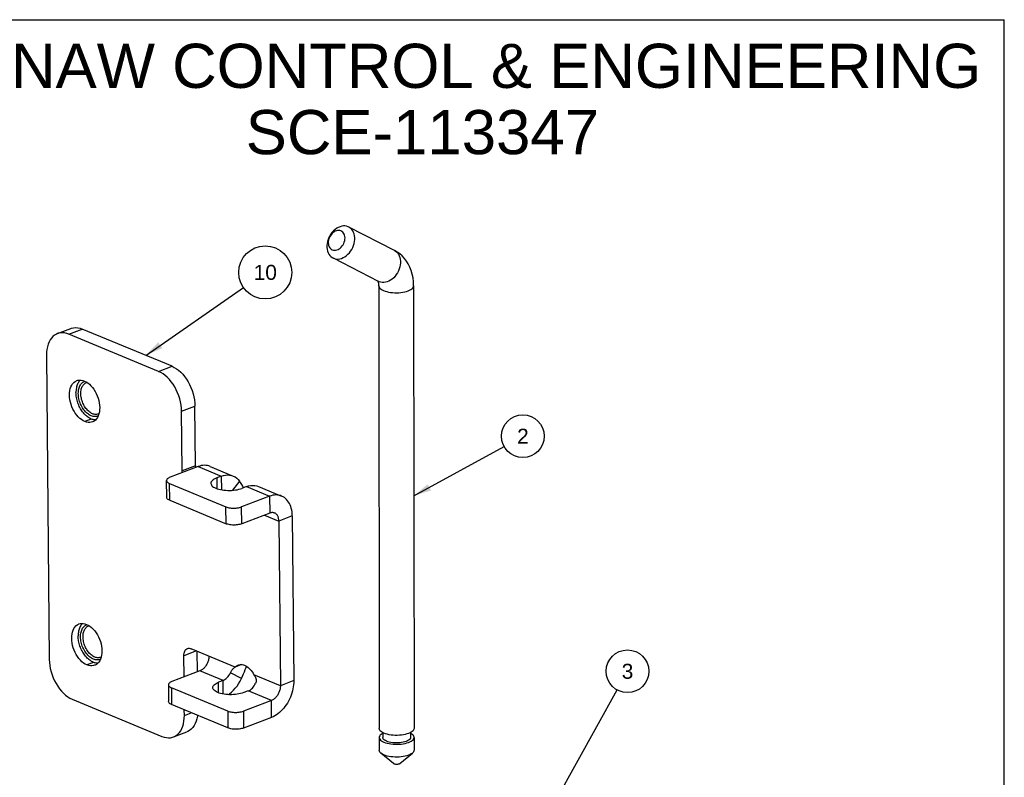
# Model space of a CAD drawing. Header units: inches. Extents: x 0 to 11, y 0 to 8.5.
# Tile 9 of 9: x 5.4 to 11, y 4.2 to 8.5. Entities that reach past the tile are written whole.
import ezdxf

# ---------------------------------------------------------------- set-up
doc = ezdxf.new("R2010")
doc.units = ezdxf.units.IN
doc.header["$LTSCALE"] = 0.605
doc.header["$MEASUREMENT"] = 0
doc.layers.get('0').update_dxf_attribs({"linetype": 'CONTINUOUS'})
doc.layers.add('02___PRT_ALL_AXES', color=7, linetype='CONTINUOUS')
doc.styles.get("Standard").update_dxf_attribs({"font": 'arial.ttf'})
doc.dimstyles.get("Standard").update_dxf_attribs({"dimtxt": 0.085, "dimasz": 0.1, "dimexe": 0.09, "dimexo": 0.07, "dimgap": 0.09, "dimtad": 0, "dimtih": 1, "dimtoh": 1, "dimdec": 3, "dimzin": 4, "dimdsep": 46, "dimtxsty": 'Standard', "dimblk": '_FILLED', "dimblk1": '_FILLED', "dimblk2": '_FILLED', "dimcen": 0.09, "dimadec": 3, "dimazin": 1, "dimtp": 0.001, "dimtm": 0.001, "dimtfac": 1, "dimtdec": 3, "dimtofl": 0, "dimtmove": 0, "dimatfit": 3, "dimldrblk": '_FILLED', "dimfxl": 0, "dimtolj": 1, "dimtzin": 4, "dimarcsym": 0})

# ---------------------------------------------------------------- blocks, each defined once
blk = doc.blocks.new('_FILLED')
at = {"color": 0, "linetype": 'ByBlock'}
blk.add_solid([(0, 0), (-1, 0.2), (-1, -0.2)], dxfattribs=at)
blk = doc.blocks.new('BALLOON_BL2', base_point=(8.8672, 4.8132))
at = {"color": 2, "linetype": 'Continuous'}
blk.add_circle((8.8672, 4.8132), 0.1209, dxfattribs=at)
at = {"color": 2, "linetype": 'Continuous', "insert": (8.8013, 4.8557), "char_height": 0.085, "width": 0.131766, "attachment_point": 1, "line_spacing_factor": 0.9}
blk.add_mtext(' 3 ', dxfattribs=at)
blk = doc.blocks.new('BALLOON_BL8', base_point=(6.8168, 7.0704))
at = {"color": 2, "linetype": 'Continuous'}
blk.add_circle((6.8168, 7.0704), 0.1501, dxfattribs=at)
at = {"color": 2, "linetype": 'Continuous', "insert": (6.7179, 7.1129), "char_height": 0.085, "width": 0.197807, "attachment_point": 1, "line_spacing_factor": 0.9}
blk.add_mtext(' 10 ', dxfattribs=at)
blk = doc.blocks.new('BALLOON_BL9', base_point=(8.2751, 6.1432))
at = {"color": 2, "linetype": 'Continuous'}
blk.add_circle((8.2751, 6.1432), 0.1209, dxfattribs=at)
at = {"color": 2, "linetype": 'Continuous', "insert": (8.2092, 6.1857), "char_height": 0.085, "width": 0.131766, "attachment_point": 1, "line_spacing_factor": 0.9}
blk.add_mtext(' 2 ', dxfattribs=at)

msp = doc.modelspace()

# ---------------------------------------------------------------- linework, layer by layer
at = {"color": 7, "linetype": 'Continuous'}
for p, q in [((0, 8.5), (11, 8.5)), ((11, 0), (11, 8.5)), ((7.2893, 7.3269), (7.2855, 7.3286)), ((7.548, 7.1944), (7.2893, 7.3269)), ((7.548, 7.1944), (7.5521, 7.1921)), ((7.1996, 7.1517), (7.2034, 7.1499)), ((7.4583, 7.0192), (7.2033, 7.1498)), ((7.4621, 7.0174), (7.4583, 7.0192)), ((7.4599, 6.9937), (7.4621, 4.4894)), ((7.6568, 6.9939), (7.659, 4.4895)), ((5.6405, 6.7238), (5.7163, 6.7527)), ((5.7056, 6.7207), (5.7814, 6.7495)), ((6.2134, 6.5102), (5.7056, 6.7207)), ((5.5788, 6.6018), (5.5944, 4.8807)), ((6.2134, 6.5102), (6.2891, 6.5391)), ((5.7895, 6.4512), (5.794, 6.4532)), ((5.794, 6.4532), (5.7968, 6.454)), ((6.3433, 6.2849), (6.4191, 6.3137)), ((5.8714, 6.2582), (5.8676, 6.2565)), ((6.3464, 5.9476), (6.3433, 6.2849)), ((6.4222, 5.9764), (6.3464, 5.9476)), ((6.568, 5.9171), (6.5687, 5.8402)), ((6.2592, 5.7973), (6.2583, 5.8927)), ((6.2761, 5.7805), (6.2752, 5.876)), ((6.6716, 5.8896), (6.6312, 5.8373)), ((6.8415, 5.8037), (6.8424, 5.7082)), ((6.2761, 5.7805), (6.5952, 5.6482)), ((6.5952, 5.6482), (6.5943, 5.7437)), ((6.6835, 5.6478), (6.6827, 5.7433)), ((6.8424, 5.7082), (6.6835, 5.6478)), ((6.8129, 5.697), (6.894, 5.6634)), ((6.9698, 5.6922), (6.894, 5.6634)), ((6.894, 5.6634), (6.9025, 4.7317)), ((5.802, 5.0743), (5.8065, 5.0763)), ((5.8065, 5.0763), (5.8093, 5.0771)), ((6.4278, 4.9285), (6.3559, 4.9011)), ((6.6473, 4.8374), (6.3982, 4.9407)), ((5.8839, 4.8813), (5.8801, 4.8796)), ((6.357, 4.7814), (6.3559, 4.9011)), ((6.6832, 4.8511), (6.6473, 4.8374)), ((6.4474, 4.8158), (6.2885, 4.7554)), ((6.5785, 4.7614), (6.4474, 4.8158)), ((6.6818, 4.7718), (6.6197, 4.804)), ((6.9025, 4.7317), (6.7529, 4.7937)), ((6.2688, 4.737), (6.2697, 4.6416)), ((6.5792, 4.6845), (6.5785, 4.7614)), ((6.9782, 4.7605), (6.9025, 4.7317)), ((6.6048, 4.588), (6.2857, 4.7203)), ((6.2857, 4.7203), (6.2866, 4.6248)), ((6.852, 4.648), (6.7209, 4.7024)), ((5.7244, 4.6554), (6.2321, 4.4449)), ((6.852, 4.648), (6.6932, 4.5876)), ((6.8529, 4.5526), (6.852, 4.648)), ((6.3589, 4.5638), (6.3587, 4.595)), ((6.3589, 4.5638), (6.398, 4.5786)), ((6.6048, 4.588), (6.6057, 4.4926)), ((6.6932, 4.5876), (6.694, 4.4921)), ((6.2972, 4.4417), (6.373, 4.4706)), ((7.4818, 4.4662), (7.4818, 4.4387)), ((7.6433, 4.4685), (7.6363, 4.4648)), ((7.6393, 4.4664), (7.6393, 4.4389)), ((7.4622, 4.4387), (7.4622, 4.3663)), ((7.659, 4.4389), (7.6591, 4.3665)), ((7.5429, 4.2907), (7.4717, 4.3497)), ((7.5785, 4.2907), (7.6496, 4.3499))]:
    msp.add_line(p, q, dxfattribs=at)
at = {"color": 3, "linetype": 'Continuous'}
for p, q in [((6.2891, 6.5391), (5.7814, 6.7495)), ((6.4222, 5.9764), (6.4191, 6.3137)), ((6.4369, 5.9715), (6.278, 5.911)), ((6.4369, 5.9715), (6.568, 5.9171)), ((6.5049, 5.9725), (6.6361, 5.9181)), ((6.2752, 5.876), (6.5943, 5.7437)), ((6.7104, 5.8581), (6.8415, 5.8037)), ((6.7785, 5.8591), (6.9096, 5.8047)), ((6.8415, 5.8037), (6.6827, 5.7433)), ((6.9698, 5.6922), (6.9782, 4.7605)), ((6.4328, 4.8102), (6.4317, 4.9268)), ((6.6057, 4.4926), (6.2866, 4.6248)), ((6.8529, 4.5526), (6.694, 4.4921))]:
    msp.add_line(p, q, dxfattribs=at)
at = {"color": 7, "linetype": 'Continuous'}
for points in [[(7.2855, 7.3286), (7.2771, 7.3314), (7.2682, 7.3328), (7.259, 7.3328), (7.2495, 7.3315), (7.24, 7.3288), (7.2305, 7.3249), (7.2212, 7.3196), (7.2123, 7.3132), (7.2039, 7.3058), (7.196, 7.2973), (7.1888, 7.288), (7.1825, 7.278), (7.1771, 7.2675), (7.1726, 7.2565), (7.1692, 7.2453), (7.1669, 7.2339), (7.1657, 7.2227), (7.1656, 7.2117), (7.1668, 7.2011), (7.169, 7.1911), (7.1724, 7.1817), (7.1768, 7.1732), (7.1821, 7.1657), (7.1884, 7.1593), (7.1955, 7.154), (7.1996, 7.1517)], [(7.2456, 7.3049), (7.2395, 7.3068), (7.2331, 7.3075), (7.2265, 7.3071), (7.2198, 7.3056), (7.2131, 7.3029), (7.2066, 7.2993), (7.2003, 7.2946), (7.1945, 7.2891), (7.1892, 7.2828), (7.1845, 7.2759), (7.1806, 7.2684), (7.1775, 7.2607), (7.1753, 7.2527), (7.1739, 7.2447), (7.1736, 7.2368), (7.1742, 7.2293), (7.1757, 7.2221), (7.1782, 7.2156), (7.1816, 7.2097), (7.1858, 7.2047), (7.1907, 7.2007), (7.1963, 7.1977)], [(7.1963, 7.1977), (7.2024, 7.1958), (7.2087, 7.1951), (7.2154, 7.1955), (7.2221, 7.1971), (7.2288, 7.1997), (7.2353, 7.2034), (7.2415, 7.208), (7.2473, 7.2135), (7.2527, 7.2198), (7.2573, 7.2268), (7.2613, 7.2342), (7.2644, 7.242), (7.2666, 7.2499), (7.2679, 7.2579), (7.2683, 7.2658), (7.2677, 7.2734), (7.2661, 7.2805), (7.2636, 7.2871), (7.2602, 7.2929), (7.256, 7.2979), (7.2512, 7.3019), (7.2456, 7.3049)], [(7.2034, 7.1499), (7.2118, 7.1472), (7.2207, 7.1458), (7.2299, 7.1457), (7.2394, 7.147), (7.2489, 7.1497), (7.2584, 7.1537), (7.2677, 7.1589), (7.2766, 7.1653), (7.285, 7.1728), (7.2929, 7.1812), (7.3001, 7.1905), (7.3064, 7.2005), (7.3118, 7.2111), (7.3163, 7.2221), (7.3197, 7.2333), (7.322, 7.2446), (7.3232, 7.2558), (7.3233, 7.2668), (7.3221, 7.2774), (7.3199, 7.2875), (7.3165, 7.2968), (7.3121, 7.3053), (7.3068, 7.3128), (7.3005, 7.3193), (7.2934, 7.3246), (7.2893, 7.3269)], [(7.5521, 7.1921), (7.5592, 7.1868), (7.5655, 7.1803), (7.5709, 7.1728), (7.5753, 7.1643), (7.5786, 7.155), (7.5809, 7.1449), (7.582, 7.1343), (7.5819, 7.1233), (7.5808, 7.1121), (7.5785, 7.1008), (7.575, 7.0896), (7.5706, 7.0786), (7.5651, 7.068), (7.5588, 7.058), (7.5516, 7.0487), (7.5438, 7.0403), (7.5353, 7.0328), (7.5264, 7.0264), (7.5171, 7.0212), (7.5077, 7.0172), (7.4981, 7.0145), (7.4887, 7.0132), (7.4794, 7.0133), (7.4705, 7.0147), (7.4621, 7.0174)], [(7.6568, 6.9939), (7.6559, 7.0168), (7.6532, 7.0391), (7.6488, 7.0605), (7.6428, 7.081), (7.6352, 7.1002), (7.6262, 7.1181), (7.6159, 7.1345), (7.6043, 7.1495), (7.5917, 7.163), (7.5781, 7.175), (7.5634, 7.1855), (7.548, 7.1944)], [(7.46, 6.9926), (7.4597, 7.0011), (7.4589, 7.0074), (7.4579, 7.0127), (7.4567, 7.0168), (7.4555, 7.0198), (7.455, 7.0209)], [(7.46, 6.9926), (7.461, 6.9879), (7.4635, 6.9833), (7.4674, 6.9789), (7.4726, 6.9747), (7.479, 6.9708), (7.4866, 6.9672)], [(7.4866, 6.9672), (7.4953, 6.964), (7.5048, 6.9612), (7.5152, 6.9589), (7.5262, 6.9571), (7.5376, 6.9559), (7.5494, 6.9552), (7.5612, 6.955), (7.5731, 6.9555), (7.5847, 6.9565), (7.5959, 6.958), (7.6066, 6.96), (7.6166, 6.9626), (7.6258, 6.9656), (7.6339, 6.969), (7.641, 6.9728), (7.6468, 6.9768), (7.6514, 6.9812), (7.6546, 6.9857), (7.6564, 6.9903), (7.6568, 6.9939)], [(5.6405, 6.7238), (5.6346, 6.7213), (5.6245, 6.7154), (5.6153, 6.7079), (5.607, 6.6989), (5.5996, 6.6885), (5.5932, 6.6766), (5.588, 6.6636), (5.5839, 6.6495), (5.581, 6.6344), (5.5793, 6.6185), (5.5788, 6.6018)], [(5.7056, 6.7207), (5.693, 6.7251), (5.6806, 6.7278), (5.6684, 6.7287), (5.6566, 6.728), (5.6453, 6.7255), (5.6405, 6.7238)], [(6.3433, 6.2849), (6.3425, 6.3021), (6.3405, 6.3195), (6.3373, 6.3371), (6.3329, 6.3548), (6.3274, 6.3723), (6.3208, 6.3895), (6.3132, 6.4062), (6.3046, 6.4222), (6.2952, 6.4374), (6.285, 6.4516), (6.2741, 6.4648), (6.2626, 6.4768), (6.2507, 6.4874), (6.2384, 6.4965), (6.226, 6.5041), (6.2134, 6.5102)], [(5.7589, 6.3847), (5.759, 6.3916), (5.7595, 6.3984), (5.7604, 6.405), (5.7617, 6.4114), (5.7635, 6.4175), (5.7655, 6.4233), (5.768, 6.4287), (5.7708, 6.4336), (5.774, 6.4382), (5.7774, 6.4422), (5.7812, 6.4457), (5.7852, 6.4487), (5.7895, 6.4512)], [(5.773, 6.3846), (5.7731, 6.3909), (5.7736, 6.397), (5.7744, 6.403), (5.7756, 6.4088), (5.7772, 6.4143), (5.779, 6.4195), (5.7813, 6.4244), (5.7838, 6.4289), (5.7867, 6.433)], [(5.7867, 6.433), (5.7898, 6.4366), (5.7932, 6.4398), (5.7968, 6.4426), (5.8007, 6.4448), (5.8043, 6.4464)], [(5.8043, 6.4464), (5.8048, 6.4466), (5.8082, 6.4476)], [(5.8676, 6.2565), (5.8628, 6.2551), (5.8579, 6.2542), (5.8529, 6.254), (5.8477, 6.2542), (5.8424, 6.2551), (5.837, 6.2565), (5.8317, 6.2585), (5.8263, 6.261), (5.8209, 6.264), (5.8156, 6.2675), (5.8104, 6.2716), (5.8053, 6.2761), (5.8003, 6.281), (5.7955, 6.2864), (5.7909, 6.2921), (5.7866, 6.2982), (5.7825, 6.3046), (5.7786, 6.3113), (5.7751, 6.3182), (5.7718, 6.3254), (5.7689, 6.3327), (5.7663, 6.3402), (5.7641, 6.3477), (5.7623, 6.3553), (5.7608, 6.3628), (5.7598, 6.3703), (5.7591, 6.3775), (5.7589, 6.3847)], [(5.8534, 6.2666), (5.8486, 6.2674), (5.8437, 6.2686), (5.8389, 6.2704), (5.834, 6.2727), (5.8291, 6.2754), (5.8243, 6.2786), (5.8196, 6.2823), (5.815, 6.2863), (5.8105, 6.2908), (5.8062, 6.2957), (5.802, 6.3009), (5.7981, 6.3064), (5.7943, 6.3121), (5.7909, 6.3182), (5.7877, 6.3245), (5.7847, 6.3309), (5.7821, 6.3376), (5.7797, 6.3443), (5.7777, 6.3512), (5.7761, 6.358), (5.7748, 6.3648), (5.7738, 6.3716), (5.7733, 6.3782), (5.773, 6.3846)], [(5.8719, 6.2688), (5.8714, 6.2686), (5.8671, 6.2674), (5.8626, 6.2666), (5.858, 6.2663), (5.8534, 6.2666)], [(5.8757, 6.2706), (5.8754, 6.2704), (5.8719, 6.2688)], [(6.3472, 5.9373), (6.3468, 5.9398), (6.3464, 5.9476)], [(6.2761, 5.7805), (6.2716, 5.7826), (6.2677, 5.7849), (6.2645, 5.7873), (6.262, 5.7899), (6.2603, 5.7926), (6.2594, 5.7953), (6.2592, 5.7973)], [(6.8698, 5.7087), (6.8669, 5.7097), (6.8636, 5.7105), (6.8603, 5.711), (6.8568, 5.7111), (6.8533, 5.7109), (6.8497, 5.7103), (6.8461, 5.7095), (6.8424, 5.7082)], [(6.894, 5.6634), (6.8938, 5.6679), (6.8934, 5.6723), (6.8927, 5.6766), (6.8918, 5.6807), (6.8906, 5.6846), (6.8891, 5.6883), (6.8875, 5.6918), (6.8856, 5.695), (6.8835, 5.698), (6.8812, 5.7007), (6.8786, 5.7031), (6.876, 5.7053), (6.8731, 5.7071), (6.8698, 5.7087)], [(6.6835, 5.6478), (6.6781, 5.646), (6.6723, 5.6444), (6.6661, 5.6431), (6.6595, 5.6421), (6.6527, 5.6413), (6.6458, 5.6409), (6.6388, 5.6408), (6.6318, 5.6409), (6.6249, 5.6414), (6.6183, 5.6422), (6.6119, 5.6433), (6.6059, 5.6447), (6.6003, 5.6463), (6.5952, 5.6482)], [(5.7714, 5.0078), (5.7715, 5.0147), (5.772, 5.0215), (5.773, 5.0281), (5.7743, 5.0345), (5.776, 5.0406), (5.778, 5.0464), (5.7805, 5.0518), (5.7833, 5.0568), (5.7865, 5.0613), (5.7899, 5.0653), (5.7937, 5.0688), (5.7977, 5.0718), (5.802, 5.0743)], [(5.7855, 5.0077), (5.7856, 5.014), (5.7861, 5.0201), (5.7869, 5.0261), (5.7881, 5.0319), (5.7897, 5.0374), (5.7915, 5.0427), (5.7938, 5.0475), (5.7963, 5.052), (5.7992, 5.0561)], [(5.7992, 5.0561), (5.8023, 5.0597), (5.8057, 5.0629), (5.8093, 5.0657), (5.8132, 5.0679), (5.8168, 5.0695)], [(5.8168, 5.0695), (5.8173, 5.0697), (5.8207, 5.0707)], [(5.8801, 4.8796), (5.8754, 4.8782), (5.8704, 4.8774), (5.8654, 4.8771), (5.8602, 4.8774), (5.8549, 4.8782), (5.8496, 4.8796), (5.8442, 4.8816), (5.8388, 4.8841), (5.8334, 4.8871), (5.8281, 4.8906), (5.8229, 4.8947), (5.8178, 4.8992), (5.8128, 4.9041), (5.808, 4.9095), (5.8034, 4.9152), (5.7991, 4.9213), (5.795, 4.9277), (5.7911, 4.9344), (5.7876, 4.9413), (5.7843, 4.9485), (5.7814, 4.9558), (5.7788, 4.9633), (5.7766, 4.9708), (5.7748, 4.9784), (5.7733, 4.9859), (5.7723, 4.9934), (5.7717, 5.0006), (5.7714, 5.0078)], [(5.8659, 4.8897), (5.8611, 4.8905), (5.8562, 4.8917), (5.8514, 4.8935), (5.8465, 4.8958), (5.8417, 4.8985), (5.8369, 4.9017), (5.8321, 4.9054), (5.8275, 4.9094), (5.823, 4.9139), (5.8187, 4.9188), (5.8145, 4.924), (5.8106, 4.9295), (5.8069, 4.9352), (5.8034, 4.9413), (5.8002, 4.9476), (5.7972, 4.954), (5.7946, 4.9607), (5.7922, 4.9674), (5.7902, 4.9743), (5.7886, 4.9811), (5.7873, 4.988), (5.7863, 4.9947), (5.7858, 5.0013), (5.7855, 5.0077)], [(6.3559, 4.9011), (6.3562, 4.9085), (6.3572, 4.9154), (6.3589, 4.9217), (6.3614, 4.9274), (6.3644, 4.9324), (6.368, 4.9365), (6.3722, 4.9397), (6.3765, 4.9418)], [(6.3765, 4.9418), (6.3818, 4.9432), (6.3871, 4.9434), (6.3925, 4.9426), (6.3982, 4.9407)], [(5.5944, 4.8807), (5.5952, 4.8635), (5.5972, 4.8461), (5.6004, 4.8284), (5.6048, 4.8108), (5.6103, 4.7933), (5.6169, 4.7761), (5.6246, 4.7594), (5.6332, 4.7434), (5.6426, 4.7282), (5.6528, 4.7139), (5.6637, 4.7008), (5.6751, 4.6888), (5.6871, 4.6782), (5.6993, 4.669), (5.7117, 4.6614), (5.7244, 4.6554)], [(5.8844, 4.8919), (5.8839, 4.8918), (5.8796, 4.8905), (5.8751, 4.8897), (5.8706, 4.8895), (5.8659, 4.8897)], [(5.8882, 4.8937), (5.888, 4.8935), (5.8844, 4.8919)], [(6.4978, 4.8994), (6.4977, 4.8948), (6.4973, 4.8901), (6.4967, 4.8853), (6.4959, 4.8806), (6.4948, 4.8758), (6.4934, 4.871), (6.4918, 4.8663), (6.49, 4.8616), (6.488, 4.8571), (6.4857, 4.8526), (6.4833, 4.8483), (6.4806, 4.8442), (6.4778, 4.8402), (6.4748, 4.8365), (6.4717, 4.8329), (6.4685, 4.8297), (6.4651, 4.8266), (6.4617, 4.8239), (6.4582, 4.8214), (6.4546, 4.8192), (6.451, 4.8173), (6.4474, 4.8158)], [(6.5785, 4.7614), (6.5846, 4.7642), (6.5905, 4.7678), (6.5962, 4.7722), (6.6017, 4.7774), (6.6069, 4.7832), (6.6116, 4.7897), (6.6159, 4.7966), (6.6197, 4.804)], [(6.6197, 4.804), (6.6216, 4.8079), (6.6237, 4.8118), (6.6259, 4.8156), (6.6283, 4.8194), (6.631, 4.823), (6.6338, 4.8265), (6.6369, 4.8297), (6.6401, 4.8327), (6.6436, 4.8352), (6.6473, 4.8374)], [(6.7529, 4.7937), (6.7565, 4.7884), (6.7596, 4.7832), (6.762, 4.7779), (6.7637, 4.7726), (6.7649, 4.7675), (6.7654, 4.7626), (6.7654, 4.7578), (6.7648, 4.7533), (6.7637, 4.749), (6.7621, 4.745)], [(6.2885, 4.7554), (6.2836, 4.7533), (6.2794, 4.7511), (6.2759, 4.7486), (6.273, 4.7461), (6.2708, 4.7434), (6.2694, 4.7407), (6.2688, 4.7379), (6.2688, 4.737)], [(6.2688, 4.737), (6.269, 4.7351), (6.27, 4.7324), (6.2717, 4.7297), (6.2742, 4.7271), (6.2774, 4.7247), (6.2812, 4.7224), (6.2857, 4.7203)], [(6.7209, 4.7024), (6.727, 4.7052), (6.7329, 4.7088), (6.7386, 4.7132), (6.7441, 4.7183), (6.7493, 4.7242), (6.7541, 4.7306), (6.7583, 4.7376), (6.7621, 4.745)], [(6.9025, 4.7317), (6.9024, 4.727), (6.902, 4.7223), (6.9014, 4.7176), (6.9006, 4.7128), (6.8994, 4.708), (6.8981, 4.7032), (6.8965, 4.6985), (6.8947, 4.6939), (6.8926, 4.6893), (6.8904, 4.6849), (6.8879, 4.6806), (6.8853, 4.6764), (6.8825, 4.6725), (6.8795, 4.6687), (6.8764, 4.6652), (6.8732, 4.6619), (6.8698, 4.6589), (6.8664, 4.6561), (6.8629, 4.6536), (6.8593, 4.6514), (6.8557, 4.6496), (6.852, 4.648)], [(6.6048, 4.588), (6.6099, 4.5861), (6.6155, 4.5845), (6.6215, 4.5831), (6.6279, 4.582), (6.6346, 4.5812), (6.6414, 4.5807), (6.6484, 4.5806), (6.6554, 4.5807), (6.6624, 4.5811), (6.6692, 4.5818), (6.6757, 4.5829), (6.682, 4.5842), (6.6878, 4.5858), (6.6932, 4.5876)], [(6.2972, 4.4417), (6.3032, 4.4443), (6.3132, 4.4502), (6.3224, 4.4577), (6.3308, 4.4667), (6.3382, 4.4771), (6.3445, 4.4889), (6.3498, 4.502), (6.3539, 4.5161), (6.3568, 4.5312), (6.3585, 4.5471), (6.3589, 4.5638)], [(7.4888, 4.4629), (7.4811, 4.4665), (7.4747, 4.4704), (7.4695, 4.4747), (7.4656, 4.4791), (7.4632, 4.4837), (7.4621, 4.4883), (7.4621, 4.4894)], [(7.4818, 4.4619), (7.4782, 4.46), (7.4724, 4.4559), (7.4678, 4.4516), (7.4645, 4.4471), (7.4626, 4.4425), (7.4621, 4.4387)], [(7.6363, 4.4648), (7.6282, 4.4614), (7.6191, 4.4584), (7.6092, 4.4558), (7.5986, 4.4537), (7.5874, 4.4522), (7.5759, 4.4512), (7.5641, 4.4507), (7.5522, 4.4508), (7.5404, 4.4515), (7.5288, 4.4527), (7.5177, 4.4545), (7.5072, 4.4568), (7.4976, 4.4596), (7.4888, 4.4629)], [(7.659, 4.4389), (7.659, 4.4397), (7.658, 4.4444), (7.6555, 4.449), (7.6517, 4.4535), (7.6465, 4.4578), (7.64, 4.4617), (7.6393, 4.4621)], [(7.659, 4.4895), (7.6585, 4.486), (7.6568, 4.4814), (7.6536, 4.4769), (7.6491, 4.4726), (7.6433, 4.4685)], [(6.2321, 4.4449), (6.2448, 4.4405), (6.2571, 4.4378), (6.2693, 4.4369), (6.2811, 4.4376), (6.2925, 4.4401), (6.2972, 4.4417)], [(7.4621, 4.4387), (7.4622, 4.4379), (7.4632, 4.4332), (7.4656, 4.4285), (7.4695, 4.4241), (7.4747, 4.4198), (7.4811, 4.4159), (7.4888, 4.4122)], [(7.5032, 4.4175), (7.4966, 4.4207), (7.4912, 4.4241), (7.4869, 4.4278), (7.4839, 4.4317), (7.4822, 4.4357), (7.4818, 4.4387)], [(7.4888, 4.4122), (7.4976, 4.409), (7.5072, 4.4062), (7.5176, 4.4039), (7.5286, 4.4021), (7.54, 4.4009), (7.5517, 4.4002), (7.5635, 4.4001), (7.5752, 4.4005), (7.5867, 4.4014), (7.5979, 4.403), (7.6086, 4.405), (7.6186, 4.4075), (7.6277, 4.4105), (7.6358, 4.4139), (7.6429, 4.4176), (7.6488, 4.4217), (7.6534, 4.426), (7.6567, 4.4305), (7.6585, 4.4351), (7.659, 4.4389)], [(7.6393, 4.4389), (7.6393, 4.4379), (7.6383, 4.4339), (7.636, 4.4299), (7.6324, 4.4261), (7.6276, 4.4226), (7.6217, 4.4193), (7.6147, 4.4163), (7.6068, 4.4137), (7.5982, 4.4116), (7.5889, 4.4099), (7.5791, 4.4087), (7.569, 4.408), (7.5587, 4.4078), (7.5483, 4.4082), (7.5382, 4.409), (7.5284, 4.4105), (7.5192, 4.4124), (7.5108, 4.4147), (7.5032, 4.4175)], [(7.4717, 4.3497), (7.4697, 4.3515), (7.4658, 4.356), (7.4633, 4.3605), (7.4623, 4.3652), (7.4622, 4.3663)], [(7.4889, 4.3398), (7.4813, 4.3434), (7.4749, 4.3473), (7.4717, 4.3497)], [(7.6496, 4.3499), (7.6432, 4.3454), (7.6362, 4.3416), (7.628, 4.3382), (7.6189, 4.3352), (7.6089, 4.3327), (7.5982, 4.3306), (7.587, 4.3291), (7.5754, 4.3281), (7.5635, 4.3277), (7.5516, 4.3278), (7.5399, 4.3285), (7.5284, 4.3298), (7.5175, 4.3315), (7.5071, 4.3338), (7.4976, 4.3366), (7.4889, 4.3398)], [(7.6591, 4.3665), (7.6587, 4.3629), (7.6569, 4.3583), (7.6537, 4.3538), (7.6496, 4.3499)], [(7.5464, 4.2887), (7.5442, 4.2898), (7.5429, 4.2907)], [(7.5785, 4.2907), (7.5783, 4.2906), (7.5765, 4.2894), (7.5742, 4.2884), (7.5716, 4.2876), (7.5685, 4.2869), (7.5653, 4.2865), (7.5619, 4.2863), (7.5585, 4.2863), (7.5551, 4.2866), (7.5519, 4.2871), (7.549, 4.2878), (7.5464, 4.2887)]]:
    msp.add_lwpolyline(points, dxfattribs=at)
at = {"color": 3, "linetype": 'Continuous'}
for points in [[(5.7163, 6.7527), (5.7211, 6.7543), (5.7324, 6.7568), (5.7442, 6.7576), (5.7564, 6.7566), (5.7688, 6.7539), (5.7814, 6.7495)], [(6.2891, 6.5391), (6.3018, 6.533), (6.3142, 6.5254), (6.3265, 6.5162), (6.3384, 6.5056), (6.3499, 6.4936), (6.3607, 6.4805), (6.3709, 6.4662), (6.3804, 6.451), (6.389, 6.435), (6.3966, 6.4183), (6.4032, 6.4011), (6.4087, 6.3836), (6.4131, 6.366), (6.4163, 6.3483), (6.4183, 6.3309), (6.4191, 6.3137)], [(6.4222, 5.9764), (6.4226, 5.9687), (6.423, 5.9662)], [(6.5049, 5.9725), (6.4978, 5.975), (6.4897, 5.9771), (6.4813, 5.9782), (6.4726, 5.9786), (6.4638, 5.9781), (6.4549, 5.9767), (6.4459, 5.9745), (6.4369, 5.9715)], [(6.278, 5.911), (6.2731, 5.909), (6.2689, 5.9067), (6.2654, 5.9043), (6.2625, 5.9018), (6.2603, 5.8991), (6.2589, 5.8964), (6.2583, 5.8936), (6.2583, 5.8927)], [(6.568, 5.9171), (6.5801, 5.921), (6.5919, 5.9233), (6.6036, 5.9242), (6.615, 5.9236), (6.6261, 5.9215), (6.6361, 5.9181)], [(6.6361, 5.9181), (6.6465, 5.9129), (6.6556, 5.9065), (6.664, 5.8987), (6.6716, 5.8896)], [(6.2583, 5.8927), (6.2585, 5.8908), (6.2595, 5.8881), (6.2612, 5.8854), (6.2637, 5.8828), (6.2669, 5.8803), (6.2707, 5.8781), (6.2752, 5.876)], [(6.6933, 5.8516), (6.6894, 5.8599), (6.6837, 5.8708), (6.6777, 5.8807), (6.6716, 5.8896)], [(6.7104, 5.8581), (6.7225, 5.8619), (6.7344, 5.8643), (6.7461, 5.8652), (6.7575, 5.8646), (6.7685, 5.8624), (6.7785, 5.8591)], [(6.9096, 5.8047), (6.9025, 5.8073), (6.8943, 5.8093), (6.8859, 5.8105), (6.8773, 5.8108), (6.8685, 5.8103), (6.8596, 5.8089), (6.8506, 5.8067), (6.8415, 5.8037)], [(6.9698, 5.6922), (6.9694, 5.7035), (6.9683, 5.7145), (6.9666, 5.7251), (6.9642, 5.7353), (6.9613, 5.745), (6.9577, 5.7542), (6.9536, 5.7629), (6.9489, 5.7709), (6.9436, 5.7783), (6.9379, 5.785), (6.9316, 5.791), (6.9249, 5.7963), (6.9178, 5.8008), (6.9096, 5.8047)], [(6.5943, 5.7437), (6.5994, 5.7418), (6.605, 5.7402), (6.611, 5.7388), (6.6174, 5.7377), (6.6241, 5.7369), (6.6309, 5.7364), (6.6379, 5.7362), (6.6449, 5.7363), (6.6519, 5.7368), (6.6587, 5.7375), (6.6652, 5.7386), (6.6715, 5.7399), (6.6773, 5.7414), (6.6827, 5.7433)], [(6.6818, 4.7718), (6.6877, 4.7849), (6.6934, 4.7979), (6.6989, 4.8107), (6.7041, 4.8233), (6.7092, 4.8353), (6.7115, 4.8408)], [(6.608, 4.6812), (6.6149, 4.6859), (6.6262, 4.6952), (6.6371, 4.7056), (6.6475, 4.7172), (6.6572, 4.7297), (6.6662, 4.743), (6.6744, 4.757), (6.6818, 4.7718)], [(6.9782, 4.7605), (6.978, 4.749), (6.9772, 4.7373), (6.9757, 4.7255), (6.9735, 4.7136), (6.9708, 4.7017), (6.9674, 4.6898), (6.9634, 4.6781), (6.9589, 4.6665), (6.9538, 4.6552), (6.9482, 4.6441), (6.9421, 4.6335), (6.9356, 4.6232), (6.9286, 4.6133), (6.9212, 4.604), (6.9135, 4.5952), (6.9054, 4.587), (6.8971, 4.5795), (6.8886, 4.5726), (6.8798, 4.5665), (6.8709, 4.5611), (6.862, 4.5564), (6.8529, 4.5526)], [(6.2866, 4.6248), (6.2821, 4.6269), (6.2782, 4.6292), (6.275, 4.6317), (6.2725, 4.6342), (6.2708, 4.6369), (6.2699, 4.6397), (6.2697, 4.6416)], [(6.433, 4.5641), (6.4326, 4.56), (6.4297, 4.5449), (6.4256, 4.5308), (6.4203, 4.5178), (6.414, 4.506), (6.4066, 4.4955), (6.3982, 4.4865), (6.389, 4.479), (6.379, 4.4732), (6.373, 4.4706)], [(6.694, 4.4921), (6.6886, 4.4903), (6.6828, 4.4887), (6.6766, 4.4874), (6.67, 4.4864), (6.6632, 4.4856), (6.6563, 4.4852), (6.6493, 4.4851), (6.6423, 4.4853), (6.6354, 4.4858), (6.6288, 4.4866), (6.6224, 4.4877), (6.6164, 4.489), (6.6108, 4.4907), (6.6057, 4.4926)]]:
    msp.add_lwpolyline(points, dxfattribs=at)
at = {"layer": '02___PRT_ALL_AXES', "color": 7, "linetype": 'Continuous'}
for p, q in [((5.7933, 6.4557), (5.803, 6.451)), ((5.878, 6.2809), (5.8755, 6.2696)), ((5.8324, 6.2403), (5.7954, 6.2262)), ((6.5421, 5.9073), (6.5427, 5.847)), ((5.8058, 5.0788), (5.8155, 5.0741)), ((5.8449, 4.8634), (5.8079, 4.8494)), ((5.8905, 4.904), (5.888, 4.8927)), ((6.5785, 4.7614), (6.5526, 4.7516)), ((6.5532, 4.6913), (6.5526, 4.7516)), ((6.7209, 4.7024), (6.695, 4.6925))]:
    msp.add_line(p, q, dxfattribs=at)
at = {"layer": '02___PRT_ALL_AXES', "color": 3, "linetype": 'Continuous'}
for p, q in [((6.568, 5.9171), (6.5421, 5.9073)), ((6.7104, 5.8581), (6.6845, 5.8482))]:
    msp.add_line(p, q, dxfattribs=at)
at = {"layer": '02___PRT_ALL_AXES', "color": 7, "linetype": 'Continuous'}
for points in [[(5.7954, 6.2262), (5.7857, 6.231), (5.7763, 6.237), (5.7671, 6.2444), (5.7582, 6.253), (5.7497, 6.2627), (5.7418, 6.2734), (5.7346, 6.2849), (5.7281, 6.2972), (5.7224, 6.31), (5.7177, 6.3232), (5.7139, 6.3366), (5.7111, 6.35), (5.7094, 6.3634), (5.7088, 6.3765), (5.7092, 6.3891), (5.7107, 6.4011), (5.7132, 6.4124), (5.7168, 6.4227), (5.7213, 6.4321), (5.7268, 6.4403), (5.7331, 6.4472), (5.7402, 6.4528), (5.7479, 6.457), (5.7499, 6.4578)], [(5.77, 6.4609), (5.7698, 6.4606), (5.7663, 6.4571), (5.763, 6.4531), (5.76, 6.4489), (5.7573, 6.4442), (5.7548, 6.4392), (5.7526, 6.434), (5.7507, 6.4284), (5.7491, 6.4226), (5.7478, 6.4165), (5.7467, 6.4102), (5.746, 6.4037), (5.7456, 6.397), (5.7455, 6.3902)], [(5.7499, 6.4578), (5.7563, 6.4598), (5.7651, 6.461), (5.7743, 6.4607), (5.7837, 6.459), (5.7933, 6.4557)], [(5.803, 6.451), (5.8124, 6.445), (5.8216, 6.4376), (5.8305, 6.429), (5.839, 6.4193), (5.8469, 6.4086), (5.8541, 6.397), (5.8606, 6.3848), (5.8663, 6.372), (5.871, 6.3588), (5.8748, 6.3454), (5.8776, 6.3319), (5.8793, 6.3186), (5.8799, 6.3055), (5.8795, 6.2929), (5.878, 6.2809)], [(5.8561, 6.2353), (5.8522, 6.2354), (5.8472, 6.2361), (5.8421, 6.2371), (5.837, 6.2386), (5.8318, 6.2406), (5.8267, 6.2429), (5.8215, 6.2457), (5.8164, 6.2488), (5.8114, 6.2523), (5.8064, 6.2563), (5.8015, 6.2605), (5.7967, 6.2651), (5.7921, 6.2701), (5.7876, 6.2753), (5.7832, 6.2809), (5.779, 6.2867), (5.775, 6.2927), (5.7712, 6.299), (5.7677, 6.3055), (5.7643, 6.3122), (5.7612, 6.319), (5.7584, 6.326), (5.7558, 6.333), (5.7535, 6.3402), (5.7514, 6.3474), (5.7497, 6.3546), (5.7483, 6.3618), (5.7471, 6.369), (5.7463, 6.3762), (5.7458, 6.3832), (5.7455, 6.3902)], [(5.8755, 6.2696), (5.8719, 6.2592), (5.8674, 6.2499), (5.8619, 6.2417), (5.8556, 6.2348), (5.8485, 6.2292), (5.8408, 6.225), (5.8388, 6.2242)], [(5.8388, 6.2242), (5.8324, 6.2222), (5.8236, 6.221), (5.8144, 6.2212), (5.805, 6.223), (5.7954, 6.2262)], [(5.8079, 4.8494), (5.7983, 4.8541), (5.7888, 4.8601), (5.7796, 4.8675), (5.7707, 4.8761), (5.7622, 4.8858), (5.7543, 4.8965), (5.7471, 4.9081), (5.7406, 4.9203), (5.7349, 4.9331), (5.7302, 4.9463), (5.7264, 4.9597), (5.7236, 4.9732), (5.7219, 4.9865), (5.7213, 4.9996), (5.7217, 5.0122), (5.7232, 5.0242), (5.7257, 5.0355), (5.7293, 5.0458), (5.7338, 5.0552), (5.7393, 5.0634), (5.7456, 5.0703), (5.7527, 5.0759), (5.7604, 5.0801), (5.7624, 5.0809)], [(5.7825, 5.084), (5.7823, 5.0838), (5.7788, 5.0802), (5.7755, 5.0763), (5.7725, 5.072), (5.7698, 5.0673), (5.7673, 5.0624), (5.7651, 5.0571), (5.7632, 5.0515), (5.7616, 5.0457), (5.7603, 5.0396), (5.7593, 5.0333), (5.7585, 5.0268), (5.7581, 5.0201), (5.758, 5.0133)], [(5.7624, 5.0809), (5.7688, 5.0829), (5.7776, 5.0841), (5.7868, 5.0839), (5.7962, 5.0821), (5.8058, 5.0788)], [(5.8155, 5.0741), (5.8249, 5.0681), (5.8341, 5.0607), (5.8431, 5.0521), (5.8515, 5.0424), (5.8594, 5.0317), (5.8666, 5.0201), (5.8731, 5.0079), (5.8788, 4.9951), (5.8835, 4.9819), (5.8873, 4.9685), (5.8901, 4.955), (5.8918, 4.9417), (5.8925, 4.9286), (5.892, 4.916), (5.8905, 4.904)], [(5.8686, 4.8584), (5.8647, 4.8585), (5.8597, 4.8592), (5.8546, 4.8602), (5.8495, 4.8617), (5.8443, 4.8637), (5.8392, 4.866), (5.8341, 4.8688), (5.829, 4.8719), (5.8239, 4.8755), (5.8189, 4.8794), (5.814, 4.8836), (5.8093, 4.8882), (5.8046, 4.8932), (5.8001, 4.8984), (5.7957, 4.904), (5.7915, 4.9098), (5.7875, 4.9158), (5.7838, 4.9221), (5.7802, 4.9286), (5.7768, 4.9353), (5.7737, 4.9421), (5.7709, 4.9491), (5.7683, 4.9561), (5.766, 4.9633), (5.764, 4.9705), (5.7622, 4.9777), (5.7608, 4.9849), (5.7596, 4.9921), (5.7588, 4.9993), (5.7583, 5.0063), (5.758, 5.0133)], [(5.8513, 4.8473), (5.8449, 4.8453), (5.8361, 4.8441), (5.8269, 4.8443), (5.8175, 4.8461), (5.8079, 4.8494)], [(5.888, 4.8927), (5.8844, 4.8823), (5.8799, 4.873), (5.8744, 4.8648), (5.8681, 4.8579), (5.861, 4.8523), (5.8533, 4.8481), (5.8513, 4.8473)], [(6.6473, 4.8374), (6.652, 4.8418), (6.657, 4.8454), (6.6623, 4.8481), (6.6637, 4.8487)], [(6.6637, 4.8487), (6.6681, 4.8501), (6.6741, 4.8511), (6.6803, 4.8514), (6.6867, 4.8507), (6.6932, 4.8493), (6.6998, 4.8469), (6.7064, 4.8438), (6.713, 4.8399), (6.7194, 4.8352), (6.7257, 4.8297), (6.7318, 4.8237), (6.7376, 4.8169), (6.7431, 4.8097), (6.7482, 4.8019), (6.7529, 4.7937)], [(6.5198, 4.7211), (6.5202, 4.7247), (6.5217, 4.729), (6.5243, 4.7332), (6.5279, 4.7373), (6.5327, 4.7412), (6.5384, 4.7449), (6.545, 4.7484), (6.5526, 4.7516)], [(6.695, 4.6925), (6.6867, 4.6897), (6.6777, 4.6872), (6.6681, 4.6851), (6.6581, 4.6834), (6.6476, 4.6821), (6.6369, 4.6812), (6.626, 4.6808), (6.6152, 4.6809), (6.6044, 4.6814), (6.5938, 4.6823), (6.5836, 4.6837), (6.5737, 4.6855), (6.5645, 4.6877), (6.5559, 4.6903), (6.548, 4.6932), (6.541, 4.6965), (6.5349, 4.7), (6.5297, 4.7038), (6.5256, 4.7077), (6.5226, 4.7119), (6.5207, 4.7161), (6.5199, 4.7204), (6.5198, 4.7211)]]:
    msp.add_lwpolyline(points, dxfattribs=at)
at = {"layer": '02___PRT_ALL_AXES', "color": 3, "linetype": 'Continuous'}
for points in [[(6.5421, 5.9073), (6.5345, 5.9041), (6.5279, 5.9006), (6.5222, 5.8969), (6.5174, 5.893), (6.5138, 5.8889), (6.5112, 5.8847), (6.5097, 5.8804), (6.5093, 5.8768)], [(6.5093, 5.8768), (6.5094, 5.8761), (6.5102, 5.8718), (6.5121, 5.8675), (6.5151, 5.8634), (6.5192, 5.8594), (6.5244, 5.8557), (6.5305, 5.8522), (6.5375, 5.8489), (6.5454, 5.846), (6.554, 5.8434), (6.5632, 5.8412), (6.5731, 5.8394), (6.5833, 5.838), (6.5939, 5.8371), (6.6047, 5.8366), (6.6155, 5.8365), (6.6264, 5.8369), (6.6371, 5.8378), (6.6476, 5.839), (6.6576, 5.8408), (6.6672, 5.8429), (6.6762, 5.8454), (6.6845, 5.8482)]]:
    msp.add_lwpolyline(points, dxfattribs=at)

# ---------------------------------------------------------------- block references
at = {"color": 2, "linetype": 'Continuous'}
for name, p in [('BALLOON_BL8', (6.8168, 7.0704)), ('BALLOON_BL9', (8.2751, 6.1432)), ('BALLOON_BL2', (8.8672, 4.8132))]:
    msp.add_blockref(name, p, dxfattribs=at)

# ---------------------------------------------------------------- texts
at = {"color": 2, "linetype": 'Continuous', "insert": (7.7061, 8.364), "char_height": 0.25, "width": 6.314126, "attachment_point": 2, "line_spacing_factor": 0.9}
msp.add_mtext('SAGINAW CONTROL & ENGINEERING\\PSCE-113347', dxfattribs=at)

# ---------------------------------------------------------------- leaders
at = {"color": 2, "linetype": 'Continuous'}
for points in [[(6.1403, 6.6008), (6.6935, 6.9848)], [(7.6578, 5.8061), (8.169, 6.0852)], [(8.3742, 3.9243), (8.8085, 4.7074)]]:
    msp.add_leader(points, dimstyle='Standard', override={"dimtad": 0}, dxfattribs=at)

doc.saveas('drawing.dxf')
